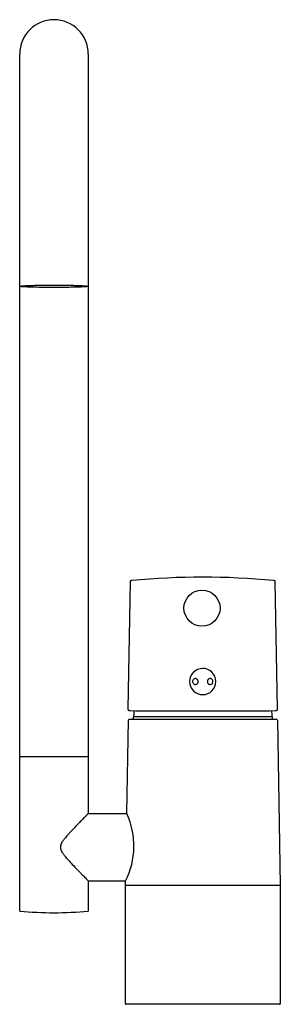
# Model space of a CAD drawing. Header units: millimetres. Extents: x -62 to 26, y 0 to 331.
import ezdxf

# ---------------------------------------------------------------- set-up
doc = ezdxf.new("R2010")
doc.units = ezdxf.units.MM
doc.header["$MEASUREMENT"] = 0
doc.layers.add('PLANNING', color=1, linetype='Continuous')

# ---------------------------------------------------------------- blocks, each defined once
blk = doc.blocks.new('96000000_f')
at = {"layer": 'PLANNING'}
for p, q in [((-61.5, 83.05), (-61.5, 319.05)), ((-38.5, 319.05), (-38.5, 83.05)), ((4.34, 108.37), (4.34, 108.39)), ((-23.4, 96.5), (-23.4, 95.6)), ((23.4, 96.5), (-23.4, 96.5)), ((-22.95, 96.5), (-23.25, 96.8)), ((22.95, 96.5), (23.25, 96.8)), ((23.4, 95.6), (23.4, 96.5)), ((-25.57, 64.05), (-25.02, 95.4)), ((24.82, 95.6), (-24.82, 95.6)), ((25.02, 95.4), (26, 40)), ((-61.5, 31.26), (-61.5, 83.05)), ((-38.5, 83.05), (-61.5, 83.05)), ((-38.5, 83.05), (-38.5, 64.05)), ((-38.5, 64.05), (-25.57, 64.05)), ((-25.57, 64.05), (-25.57, 64.05)), ((-38.5, 41.45), (-25.97, 41.45)), ((-38.5, 41.45), (-38.5, 31.26)), ((-26, 40), (-25.97, 41.45)), ((-26, 40), (26, 40)), ((-26, 0.2), (-26, 40)), ((26, 40), (26, 0.2)), ((25.8, 0), (-25.8, 0))]:
    blk.add_line(p, q, dxfattribs=at)
blk.add_lwpolyline([(-16.96, 98.4), (-22.48, 98.45), (-24.36, 98.48), (-24.46, 98.49), (-24.52, 98.49), (-24.57, 98.5), (-24.6, 98.5), (-24.63, 98.51), (-24.66, 98.51), (-24.68, 98.52), (-24.7, 98.52), (-24.71, 98.52), (-24.72, 98.53), (-24.74, 98.53), (-24.75, 98.54), (-24.77, 98.54), (-24.78, 98.55), (-24.79, 98.55), (-24.81, 98.56), (-24.82, 98.56), (-24.83, 98.57), (-24.84, 98.57), (-24.86, 98.58), (-24.87, 98.59), (-24.88, 98.6), (-24.88, 98.6), (-24.89, 98.6), (-24.89, 98.61), (-24.9, 98.61), (-24.9, 98.62), (-24.91, 98.62), (-24.91, 98.62), (-24.92, 98.63), (-24.92, 98.63), (-24.93, 98.64), (-24.93, 98.64), (-24.94, 98.65), (-24.94, 98.65), (-24.94, 98.66), (-24.95, 98.66), (-24.95, 98.67), (-24.95, 98.67), (-24.96, 98.68), (-24.96, 98.68), (-24.97, 98.69), (-24.97, 98.69), (-24.97, 98.7), (-24.98, 98.7), (-24.98, 98.71), (-24.98, 98.71), (-24.98, 98.72), (-24.99, 98.73), (-24.99, 98.73), (-25, 98.74), (-25, 98.76), (-25.01, 98.77), (-25.01, 98.78), (-25.01, 98.8), (-25.02, 98.81), (-25.02, 98.82), (-25.02, 98.84), (-25.03, 98.85), (-25.03, 98.87), (-25.03, 98.88), (-25.03, 98.9), (-25.04, 98.93), (-25.04, 98.96), (-25.04, 98.99), (-25.04, 99.02), (-25.04, 99.16), (-24.29, 141.88), (-24.29, 141.93), (-24.29, 141.96), (-24.29, 141.99), (-24.29, 142.01), (-24.28, 142.04), (-24.28, 142.05), (-24.28, 142.06), (-24.28, 142.08), (-24.28, 142.09), (-24.27, 142.1), (-24.27, 142.11), (-24.27, 142.12), (-24.26, 142.13), (-24.26, 142.14), (-24.25, 142.16), (-24.25, 142.17), (-24.25, 142.18), (-24.24, 142.18), (-24.24, 142.19), (-24.24, 142.19), (-24.24, 142.2), (-24.23, 142.2), (-24.23, 142.21), (-24.23, 142.21), (-24.22, 142.21), (-24.22, 142.22), (-24.22, 142.22), (-24.21, 142.23), (-24.21, 142.23), (-24.21, 142.24), (-24.2, 142.24), (-24.2, 142.24), (-24.2, 142.25), (-24.19, 142.25), (-24.19, 142.26), (-24.18, 142.26), (-24.18, 142.26), (-24.18, 142.27), (-24.17, 142.27), (-24.17, 142.27), (-24.16, 142.28), (-24.16, 142.28), (-24.15, 142.28), (-24.15, 142.29), (-24.15, 142.29), (-24.14, 142.29), (-24.14, 142.3), (-24.13, 142.3), (-24.12, 142.31), (-24.11, 142.31), (-24.09, 142.32), (-24.08, 142.32), (-24.07, 142.33), (-24.06, 142.33), (-24.05, 142.33), (-24.04, 142.34), (-24.03, 142.34), (-24.01, 142.34), (-24, 142.35), (-23.99, 142.35), (-23.96, 142.35), (-23.94, 142.36), (-23.88, 142.36), (-23.83, 142.37, -0.04766), (23.73, 142.37), (23.78, 142.36), (23.84, 142.36), (23.86, 142.35), (23.89, 142.35), (23.9, 142.35), (23.91, 142.34), (23.93, 142.34), (23.94, 142.34), (23.95, 142.33), (23.96, 142.33), (23.97, 142.33), (23.98, 142.32), (23.99, 142.32), (24.01, 142.31), (24.02, 142.31), (24.03, 142.3), (24.04, 142.3), (24.04, 142.29), (24.05, 142.29), (24.05, 142.29), (24.05, 142.28), (24.06, 142.28), (24.06, 142.28), (24.07, 142.27), (24.07, 142.27), (24.08, 142.27), (24.08, 142.26), (24.08, 142.26), (24.09, 142.26), (24.09, 142.25), (24.1, 142.25), (24.1, 142.24), (24.1, 142.24), (24.11, 142.24), (24.11, 142.23), (24.11, 142.23), (24.12, 142.22), (24.12, 142.22), (24.12, 142.21), (24.13, 142.21), (24.13, 142.21), (24.13, 142.2), (24.14, 142.2), (24.14, 142.19), (24.14, 142.19), (24.14, 142.18), (24.15, 142.18), (24.15, 142.17), (24.15, 142.16), (24.16, 142.14), (24.16, 142.13), (24.17, 142.12), (24.17, 142.11), (24.17, 142.1), (24.18, 142.09), (24.18, 142.08), (24.18, 142.06), (24.18, 142.05), (24.18, 142.04), (24.19, 142.01), (24.19, 141.99), (24.19, 141.96), (24.19, 141.93), (24.19, 141.88), (24.94, 99.16), (24.94, 99.02), (24.94, 98.99), (24.94, 98.96), (24.94, 98.92), (24.93, 98.89), (24.93, 98.88), (24.93, 98.86), (24.93, 98.85), (24.92, 98.83), (24.92, 98.82), (24.92, 98.8), (24.91, 98.79), (24.91, 98.78), (24.91, 98.76), (24.9, 98.75), (24.9, 98.74), (24.89, 98.73), (24.89, 98.72), (24.89, 98.71), (24.88, 98.71), (24.88, 98.7), (24.88, 98.7), (24.87, 98.69), (24.87, 98.69), (24.87, 98.68), (24.86, 98.68), (24.86, 98.67), (24.86, 98.67), (24.85, 98.66), (24.85, 98.66), (24.84, 98.65), (24.84, 98.65), (24.84, 98.64), (24.83, 98.64), (24.83, 98.63), (24.82, 98.63), (24.82, 98.62), (24.81, 98.62), (24.81, 98.61), (24.81, 98.61), (24.8, 98.61), (24.8, 98.6), (24.79, 98.6), (24.78, 98.59), (24.78, 98.59), (24.77, 98.59), (24.77, 98.58), (24.76, 98.58), (24.76, 98.58), (24.75, 98.57), (24.73, 98.56), (24.72, 98.56), (24.71, 98.55), (24.7, 98.55), (24.68, 98.54), (24.67, 98.54), (24.65, 98.53), (24.64, 98.53), (24.63, 98.52), (24.61, 98.52), (24.6, 98.52), (24.57, 98.51), (24.53, 98.51), (24.5, 98.5), (24.47, 98.5), (24.42, 98.49), (24.36, 98.49), (24.26, 98.48), (22.38, 98.45), (16.86, 98.4, -0.00121), (-0.05, 98.37, -0.00121), (-16.96, 98.4)], format="xyb", dxfattribs=at)
blk.add_circle((-0.3, 132.98), 6.07, dxfattribs=at)
for centre, radius, start, end in [((-50, 319.05), 11.5, 360, 180), ((-61.05, 241.23), 0.139, 294.0564, 303.9929), ((-0.06, 108.37), 4.4, 0.376, 0.0004), ((0, 96.5), 23.25, 175.173, 179.251), ((0, 96.5), 23.25, 0.749, 4.8308), ((-24.82, 95.4), 0.2, 90, 179.25), ((24.82, 95.4), 0.2, 0.75, 90), ((-48.95, 53.15), 25.8, 333.0165, 24.9835), ((-45.64, 52.75), 2.22, 178.3005, 184.3205), ((-50, 160.75), 130, 264.9249, 275.0751), ((-25.8, 0.2), 0.2, 180, 270), ((25.8, 0.2), 0.2, 270, 0)]:
    blk.add_arc(centre, radius, start, end, dxfattribs=at)
for points in [[(-61.5, 241.05), (-61.5, 241.45), (-50, 241.45)], [(-50, 241.45), (-38.5, 241.45), (-38.5, 241.05)], [(-50, 240.65), (-61.5, 240.65), (-61.5, 241.05)], [(-38.5, 241.05), (-38.5, 240.65), (-50, 240.65)]]:
    blk.add_rational_spline(points, [1, 0.707106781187, 1], degree=2, dxfattribs=at)
for points, knots in [([(-1.59, 108.35), (-1.59, 108.29), (-1.6, 108.16), (-1.67, 107.91), (-1.84, 107.64), (-2.15, 107.41), (-2.53, 107.33), (-2.9, 107.42), (-3.21, 107.65), (-3.41, 107.98), (-3.48, 108.37), (-3.41, 108.76), (-3.2, 109.09), (-2.88, 109.31), (-2.5, 109.39), (-2.14, 109.3), (-1.84, 109.07), (-1.67, 108.8), (-1.6, 108.55), (-1.59, 108.42), (-1.59, 108.35)], [0, 0, 0, 0, 0.19209, 0.3832, 0.764431, 1.131977, 1.513935, 1.903465, 2.253962, 2.648926, 3.03521, 3.428052, 3.812974, 4.185479, 4.561302, 4.944276, 5.284326, 5.670865, 5.873545, 6.073158, 6.073158, 6.073158, 6.073158]), ([(3.36, 108.35), (3.35, 108.22), (3.3, 107.96), (3.1, 107.63), (2.79, 107.41), (2.43, 107.33), (2.06, 107.41), (1.75, 107.63), (1.57, 107.91), (1.5, 108.17), (1.49, 108.38), (1.51, 108.58), (1.59, 108.84), (1.78, 109.11), (2.1, 109.32), (2.46, 109.38), (2.82, 109.29), (3.12, 109.07), (3.31, 108.74), (3.36, 108.48), (3.36, 108.35)], [0, 0, 0, 0, 0.391323, 0.775858, 1.147105, 1.505826, 1.860365, 2.237847, 2.625324, 2.837348, 3.04249, 3.246645, 3.458026, 3.84758, 4.22704, 4.579262, 4.935308, 5.303716, 5.685074, 6.07313, 6.07313, 6.07313, 6.07313]), ([(-38.51, 64.05), (-38.54, 64.02), (-38.67, 63.89), (-38.9, 63.66), (-39.15, 63.4), (-39.44, 63.09), (-39.82, 62.71), (-40.26, 62.26), (-40.88, 61.62), (-41.98, 60.49), (-43.23, 59.19), (-44.37, 57.96), (-45.24, 57.02), (-46.09, 56.05), (-46.8, 55.16), (-47.19, 54.6), (-47.37, 54.31), (-47.48, 54.12), (-47.55, 53.97), (-47.61, 53.85), (-47.64, 53.77), (-47.68, 53.69), (-47.72, 53.59), (-47.81, 53.3), (-47.86, 53.03), (-47.86, 52.82)], [-29.684707, -29.684707, -29.684707, -29.684707, -29.562758, -29.122373, -28.723259, -28.475961, -27.853164, -27.100384, -26.596376, -25.193136, -22.355112, -21.18332, -20.164652, -18.526387, -17.308502, -16.741149, -16.481371, -16.288648, -16.076334, -15.986735, -15.879718, -15.837648, -15.699316, -15.566591, -14.913403, -14.913403, -14.913403, -14.913403]), ([(-47.86, 52.58), (-47.84, 52.37), (-47.78, 52.09), (-47.66, 51.76), (-47.6, 51.62), (-47.56, 51.54), (-47.54, 51.5), (-47.51, 51.45), (-47.47, 51.37), (-47.37, 51.2), (-47.2, 50.92), (-46.96, 50.57), (-46.72, 50.26), (-46.45, 49.91), (-46.09, 49.47), (-45.56, 48.85), (-44.69, 47.88), (-43.26, 46.35), (-41.79, 44.82), (-40.44, 43.43), (-39.61, 42.59), (-39.03, 41.99), (-38.72, 41.66), (-38.59, 41.54), (-38.5, 41.45)], [-14.680142, -14.680142, -14.680142, -14.680142, -14.033569, -13.816355, -13.651649, -13.576904, -13.541711, -13.515964, -13.396377, -13.287365, -12.90644, -12.416147, -12.02401, -11.731624, -11.070107, -10.33915, -9.266648, -7.166396, -4.072514, -2.881704, -1.364314, -0.536535, -0.377167, 0, 0, 0, 0])]:
    blk.add_open_spline(points, degree=3, knots=knots, dxfattribs=at)

msp = doc.modelspace()

# ---------------------------------------------------------------- block references
msp.add_blockref('96000000_f', (0, 0))

doc.saveas('drawing.dxf')
